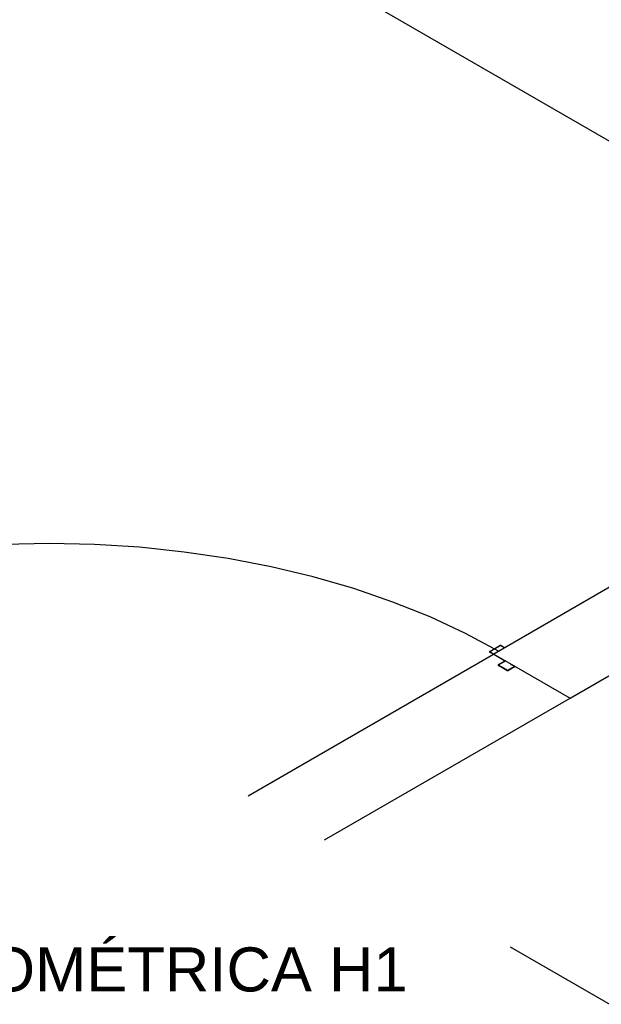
# Model space of a CAD drawing. Header units: millimetres. Extents: x -20654 to 2526, y -8238 to 977.
# Tile 157 of 219: x -10293.7 to -10292.64, y -4091.32 to -4089.53. Entities that reach past the tile are written whole.
import ezdxf

# ---------------------------------------------------------------- set-up
doc = ezdxf.new("R2010")
doc.units = ezdxf.units.MM
doc.linetypes.add('HIDDEN2', pattern=[0.47625, 0.3175, -0.15875])
for name, color, linetype in [('01 CONTORNO', 8, 'Continuous'), ('TEXTO', 251, 'Continuous'), ('TQ-Conexões', 7, 'Continuous')]:
    doc.layers.add(name, color=color, linetype=linetype)
doc.styles.add('Arial', font='arial.ttf', dxfattribs={"height": 100})

msp = doc.modelspace()

# ---------------------------------------------------------------- linework, layer by layer
at = {"layer": '01 CONTORNO'}
for p, q in [((-10293.6559, -4089.1564), (-10292.6166, -4089.7564)), ((-10292.6166, -4090.5564), (-10292.8354, -4090.6827)), ((-10292.6969, -4090.7627), (-10292.4781, -4090.6364)), ((-10292.8428, -4090.6779), (-10292.8246, -4090.6674)), ((-10292.8237, -4090.6679), (-10292.8419, -4090.6784)), ((-10292.8163, -4090.6717), (-10292.8228, -4090.6679)), ((-10292.822, -4090.6674), (-10292.8155, -4090.6712)), ((-10293.2813, -4090.9401), (-10292.8363, -4090.6832)), ((-10292.8159, -4090.6949), (-10292.8428, -4090.6794)), ((-10292.8419, -4090.6789), (-10292.8354, -4090.6827)), ((-10292.8354, -4090.6827), (-10292.6969, -4090.7627)), ((-10292.8272, -4090.702), (-10292.8159, -4090.6954)), ((-10292.8116, -4090.7125), (-10292.8272, -4090.7035)), ((-10292.815, -4090.6959), (-10292.8263, -4090.7025)), ((-10292.8263, -4090.703), (-10292.8108, -4090.712)), ((-10292.8099, -4090.712), (-10292.7986, -4090.7055)), ((-10292.7978, -4090.706), (-10292.809, -4090.7125)), ((-10292.8043, -4090.7017), (-10292.8034, -4090.7012)), ((-10292.7986, -4090.705), (-10292.8043, -4090.7017)), ((-10293.1427, -4091.0201), (-10292.6969, -4090.7627))]:
    msp.add_line(p, q, dxfattribs=at)
for points in [[(-10292.8268, -4090.6777), (-10292.8871, -4090.6453), (-10292.9513, -4090.6154), (-10293.019, -4090.5883), (-10293.0899, -4090.564), (-10293.1635, -4090.5426), (-10293.2397, -4090.5244), (-10293.3179, -4090.5093), (-10293.3977, -4090.4975), (-10293.4788, -4090.489), (-10293.5608, -4090.4839), (-10293.6432, -4090.4821), (-10293.7255, -4090.4838), (-10293.8075, -4090.4888), (-10293.8887, -4090.4972), (-10293.9686, -4090.5089), (-10294.0134, -4090.5174)], [(-10292.822, -4090.6674), (-10292.8222, -4090.6673), (-10292.8225, -4090.6672), (-10292.8228, -4090.6672), (-10292.8231, -4090.6671), (-10292.8234, -4090.6671), (-10292.8237, -4090.6672), (-10292.824, -4090.6672), (-10292.8243, -4090.6673), (-10292.8246, -4090.6674)], [(-10292.8228, -4090.6679), (-10292.8229, -4090.6679), (-10292.823, -4090.6679), (-10292.8231, -4090.6678), (-10292.8232, -4090.6678), (-10292.8233, -4090.6678), (-10292.8234, -4090.6678), (-10292.8235, -4090.6679), (-10292.8236, -4090.6679), (-10292.8237, -4090.6679)], [(-10292.8428, -4090.6779), (-10292.843, -4090.6781), (-10292.8431, -4090.6782), (-10292.8432, -4090.6784), (-10292.8433, -4090.6786), (-10292.8433, -4090.6788), (-10292.8432, -4090.679), (-10292.8431, -4090.6791), (-10292.843, -4090.6793), (-10292.8428, -4090.6794)], [(-10292.8419, -4090.6784), (-10292.842, -4090.6785), (-10292.842, -4090.6785), (-10292.842, -4090.6786), (-10292.8421, -4090.6786), (-10292.8421, -4090.6787), (-10292.842, -4090.6788), (-10292.842, -4090.6788), (-10292.842, -4090.6789), (-10292.8419, -4090.6789)], [(-10292.8272, -4090.702), (-10292.8274, -4090.7021), (-10292.8276, -4090.7023), (-10292.8277, -4090.7024), (-10292.8277, -4090.7026), (-10292.8277, -4090.7028), (-10292.8277, -4090.703), (-10292.8276, -4090.7032), (-10292.8274, -4090.7033), (-10292.8272, -4090.7035)], [(-10292.8263, -4090.7025), (-10292.8264, -4090.7025), (-10292.8265, -4090.7026), (-10292.8265, -4090.7026), (-10292.8265, -4090.7027), (-10292.8265, -4090.7027), (-10292.8265, -4090.7028), (-10292.8265, -4090.7029), (-10292.8264, -4090.7029), (-10292.8263, -4090.703)], [(-10292.8159, -4090.6954), (-10292.8158, -4090.6954), (-10292.8158, -4090.6953), (-10292.8157, -4090.6953), (-10292.8157, -4090.6952), (-10292.8157, -4090.6951), (-10292.8157, -4090.6951), (-10292.8158, -4090.695), (-10292.8158, -4090.695), (-10292.8159, -4090.6949)], [(-10292.815, -4090.6959), (-10292.8148, -4090.6958), (-10292.8147, -4090.6956), (-10292.8146, -4090.6955), (-10292.8145, -4090.6953), (-10292.8145, -4090.6951), (-10292.8145, -4090.695), (-10292.8146, -4090.6948), (-10292.8148, -4090.6946), (-10292.8149, -4090.6945)], [(-10292.7986, -4090.7055), (-10292.7986, -4090.7054), (-10292.7985, -4090.7054), (-10292.7985, -4090.7053), (-10292.7985, -4090.7052), (-10292.7985, -4090.7052), (-10292.7985, -4090.7051), (-10292.7985, -4090.7051), (-10292.7986, -4090.705), (-10292.7986, -4090.705)], [(-10292.7978, -4090.706), (-10292.7976, -4090.7058), (-10292.7974, -4090.7057), (-10292.7973, -4090.7055), (-10292.7972, -4090.7053), (-10292.7972, -4090.7051), (-10292.7973, -4090.7049), (-10292.7974, -4090.7048), (-10292.7976, -4090.7046), (-10292.7978, -4090.7045)], [(-10292.8116, -4090.7125), (-10292.8114, -4090.7126), (-10292.8111, -4090.7127), (-10292.8108, -4090.7127), (-10292.8105, -4090.7128), (-10292.8102, -4090.7128), (-10292.8098, -4090.7127), (-10292.8095, -4090.7127), (-10292.8093, -4090.7126), (-10292.809, -4090.7125)], [(-10292.8108, -4090.712), (-10292.8107, -4090.712), (-10292.8106, -4090.712), (-10292.8105, -4090.712), (-10292.8104, -4090.7121), (-10292.8103, -4090.7121), (-10292.8102, -4090.712), (-10292.8101, -4090.712), (-10292.81, -4090.712), (-10292.8099, -4090.712)]]:
    msp.add_lwpolyline(points, dxfattribs=at)
at = {"layer": 'TQ-Conexões', "color": 244, "linetype": 'HIDDEN2', "ltscale": 8, "true_color": 0x991b1e}
msp.add_line((-10290.6053, -4092.4851), (-10295.4062, -4089.7133), dxfattribs=at)

# ---------------------------------------------------------------- texts
at = {"layer": 'TEXTO', "style": 'Arial'}
msp.add_text('ISOMÉTRICA H1', height=0.08, dxfattribs=at).set_placement((-10293.8611, -4091.2954))

doc.saveas('drawing.dxf')
